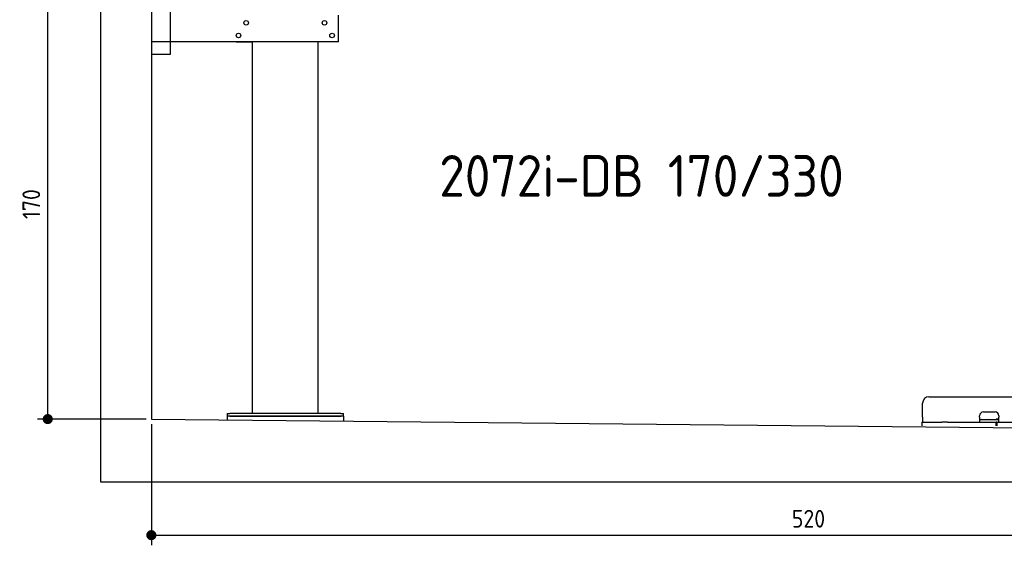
# Model space of a CAD drawing. Header units: millimetres. Extents: x 552 to 7231, y 5917 to 11936.
# Tile 1 of 5: x 552 to 4448, y 5917 to 7995. Entities that reach past the tile are written whole.
import ezdxf

# ---------------------------------------------------------------- set-up
doc = ezdxf.new("R2010")
doc.units = ezdxf.units.MM
doc.layers.get('0').update_dxf_attribs({"lineweight": 25})
doc.layers.add('4', color=3, linetype='Continuous', lineweight=25)
doc.styles.get("Standard").update_dxf_attribs({"font": 'ISOCP.SHX'})
doc.styles.add('STANDARD-1', font='arial.ttf')
doc.dimstyles.new('GEN-ISO$0', dxfattribs={"dimscale": 20, "dimtxt": 3.5, "dimasz": 2, "dimexe": 2, "dimexo": 1, "dimgap": 1.5, "dimtad": 1, "dimdec": 1, "dimlfac": 0.1, "dimdsep": 46, "dimtxsty": 'Standard', "dimblk": 'PUNKT', "dimcen": 2, "dimclrd": 256, "dimclre": 256, "dimclrt": 2, "dimadec": 0, "dimazin": 0, "dimtp": 0.1, "dimtm": 0.1, "dimtfac": 0.71, "dimtdec": 1, "dimtmove": 2, "dimatfit": 3, "dimldrblk": 'PUNKT', "dimfxl": 1, "dimtolj": 1, "dimarcsym": 0})

# ---------------------------------------------------------------- blocks, each defined once
blk = doc.blocks.new('PUNKT')
at = {"layer": '4', "color": 0, "linetype": 'ByBlock'}
blk.add_line((-0.5, 0), (-1, 0), dxfattribs=at)
at = {"layer": '4', "color": 0, "linetype": 'ByBlock', "const_width": 0.5}
blk.add_lwpolyline([(-0.25, 0, 1), (0.25, 0, 1)], format="xyb", close=True, dxfattribs=at)
blk = doc.blocks.new('*D6')
at = {"layer": '4', "lineweight": -2, "transparency": 16777216}
for p, q in [((852.8, 8115.9), (622.8, 8115.9)), ((662.8, 6455.9), (662.8, 8075.9)), ((1052.8, 6415.9), (622.8, 6415.9))]:
    blk.add_line(p, q, dxfattribs=at)
at = {"layer": '4', "lineweight": -2, "transparency": 16777216, "xscale": 40, "yscale": 40, "zscale": 40}
for p, rotation in [((662.8, 8115.9), 90), ((662.8, 6415.9), 270)]:
    blk.add_blockref('PUNKT', p, dxfattribs=dict(at, rotation=rotation))
at = {"layer": '4', "color": 2, "transparency": 16777216, "insert": (597.8, 7265.9), "char_height": 70, "attachment_point": 5, "rotation": 90}
blk.add_mtext('\\A1;170', dxfattribs=at)
blk = doc.blocks.new('*D12')
at = {"layer": '4', "lineweight": -2, "transparency": 16777216}
for p, q in [((1072.8, 6395.9), (1072.8, 5916.8)), ((6272.8, 6345.9), (6272.8, 5916.8)), ((1112.8, 5956.8), (6232.8, 5956.8))]:
    blk.add_line(p, q, dxfattribs=at)
at = {"layer": '4', "lineweight": -2, "transparency": 16777216, "xscale": 40, "yscale": 40, "zscale": 40, "rotation": 180}
blk.add_blockref('PUNKT', (1072.8, 5956.8), dxfattribs=at)
at = {"layer": '4', "lineweight": -2, "transparency": 16777216, "xscale": 40, "yscale": 40, "zscale": 40}
blk.add_blockref('PUNKT', (6272.8, 5956.8), dxfattribs=at)
at = {"layer": '4', "color": 2, "transparency": 16777216, "insert": (3672.8, 6021.8), "char_height": 70, "attachment_point": 5}
blk.add_mtext('\\A1;520', dxfattribs=at)

msp = doc.modelspace()

# ---------------------------------------------------------------- linework, layer by layer
for p, q in [((872.77, 6165.9), (872.77, 11615.9)), ((1072.77, 11415.9), (1072.77, 6415.9)), ((1147.77, 8063.02), (1147.77, 7858.02)), ((1812.77, 7908.02), (1812.77, 8013.02)), ((1812.77, 7908.02), (1072.77, 7908.02)), ((1407.77, 7908.02), (1470.77, 7908.02)), ((1472.77, 6438.02), (1472.77, 7908.02)), ((1732.77, 6438.02), (1732.77, 7908.02)), ((1797.77, 7908.02), (1734.77, 7908.02)), ((1147.77, 7858.02), (1072.77, 7858.02)), ((4124.05, 6423.98), (4124.05, 6478.98)), ((4149.05, 6503.98), (4689.05, 6503.98)), ((1372.77, 6438.02), (1372.77, 6428.02)), ((1372.77, 6438.02), (1382.77, 6438.02)), ((1372.77, 6428.02), (1372.77, 6413.02)), ((1832.77, 6428.02), (1372.77, 6428.02)), ((1822.77, 6438.02), (1382.77, 6438.02)), ((1382.77, 6428.02), (1822.77, 6428.02)), ((1822.77, 6438.02), (1832.77, 6438.02)), ((1832.77, 6428.02), (1832.77, 6438.02)), ((1832.77, 6428.02), (1832.77, 6413.02)), ((4350.05, 6423.98), (4350.05, 6428.98)), ((4365.05, 6443.98), (4411.05, 6443.98)), ((4426.05, 6428.98), (4426.05, 6423.98)), ((1072.77, 6415.9), (4717.77, 6379.89)), ((1832.77, 6413.02), (1832.77, 6408.59)), ((4121.55, 6403.98), (4131.55, 6403.98)), ((4121.55, 6403.98), (4121.55, 6388.98)), ((4124.05, 6423.98), (4124.05, 6403.98)), ((4131.55, 6403.98), (4178, 6403.98)), ((4178, 6403.98), (4187.59, 6403.98)), ((4187.59, 6403.98), (4200.65, 6403.98)), ((4222.44, 6403.98), (4200.65, 6403.98)), ((4222.44, 6403.98), (4235.5, 6403.98)), ((4235.5, 6403.98), (4245.09, 6403.98)), ((4245.09, 6403.98), (4405.55, 6403.98)), ((4350.05, 6423.98), (4350.05, 6403.98)), ((4352.05, 6413.98), (4350.05, 6413.98)), ((4352.05, 6413.98), (4424.05, 6413.98)), ((4405.55, 6403.98), (4415.55, 6403.98)), ((4417.55, 6403.98), (4415.55, 6403.98)), ((4415.55, 6388.98), (4415.55, 6403.98)), ((4416.05, 6415.98), (4417.05, 6415.98)), ((4426.05, 6415.98), (4417.05, 6415.98)), ((4417.55, 6403.98), (4427.55, 6403.98)), ((4417.55, 6403.98), (4417.55, 6388.98)), ((4423.05, 6415.98), (4423.05, 6414.98)), ((4423.05, 6413.98), (4423.05, 6414.98)), ((4426.05, 6413.98), (4424.05, 6413.98)), ((4426.05, 6403.98), (4426.05, 6423.98)), ((4427.55, 6403.98), (4633, 6403.98)), ((6472.77, 6165.9), (872.77, 6165.9))]:
    msp.add_line(p, q)
for centre in [(1447.77, 7983.02), (1757.77, 7983.02), (1417.77, 7933.02), (1787.77, 7933.02)]:
    msp.add_circle(centre, 9)
for centre, radius, start, end in [((4149.05, 6478.98), 25, 90, 180), ((4365.05, 6428.98), 15, 90, 180), ((4411.05, 6428.98), 15, 0, 90), ((4357.31, 6414.98), 1, 270, 330), ((4359.05, 6413.98), 1, 0, 150), ((4379.05, 6413.98), 1, 30, 180), ((4380.78, 6414.98), 1, 210, 270), ((4414.05, 6414.98), 1, 270, 0), ((4416.05, 6414.98), 1, 90, 180)]:
    msp.add_arc(centre, radius, start, end)

# ---------------------------------------------------------------- texts
at = {"insert": (2211.72, 7460.01), "char_height": 165, "width": 2051.959, "attachment_point": 1, "style": 'STANDARD-1'}
msp.add_mtext('\\pt330;{\\Fisocp2|c0;2072i-DB 170/330}', dxfattribs=at)

# ---------------------------------------------------------------- dimensions: what is measured, and where the dimension line sits
at = {"layer": '4'}
for base, p2, angle, picture, middle in [((662.77, 8115.9), (872.77, 8115.9), 90, '*D6', (597.77, 7265.9)), ((6272.78, 5956.81), (6272.78, 6365.9), 0, '*D12', (3672.78, 6021.81))]:
    dim = msp.add_linear_dim(base=base, p1=(1072.77, 6415.9), p2=p2, angle=angle, dimstyle='GEN-ISO$0', dxfattribs=at)
    dim.commit()
    dim.dimension.update_dxf_attribs({"geometry": picture, "text_midpoint": middle})

doc.saveas('drawing.dxf')
